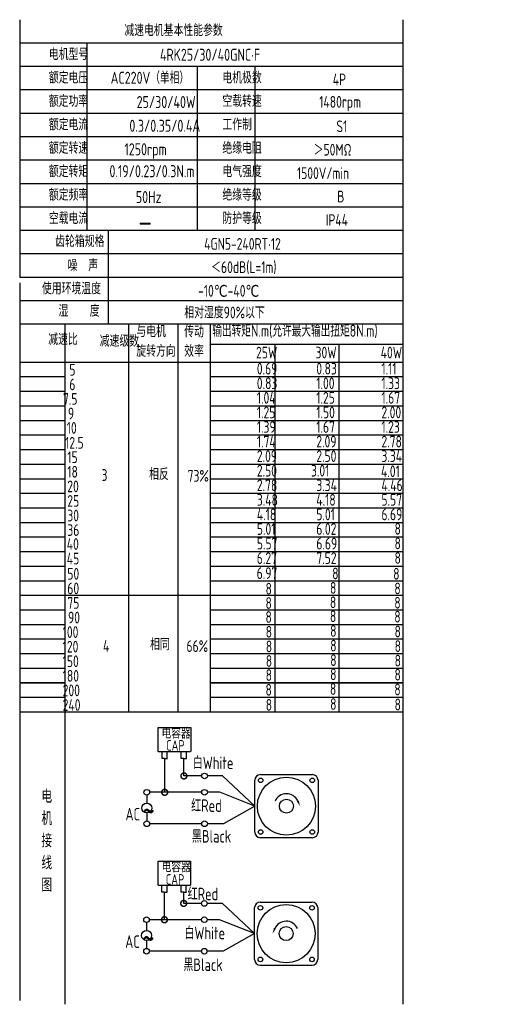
# Model space of a CAD drawing. Header units: inches. Extents: x -753 to 5070, y -3075 to 1581.
# Tile 142 of 178: x 2455 to 2731, y 703 to 1277. Entities that reach past the tile are written whole.
import ezdxf

# ---------------------------------------------------------------- set-up
doc = ezdxf.new("R2010")
doc.units = ezdxf.units.IN
doc.header["$LTSCALE"] = 10
doc.header["$MEASUREMENT"] = 0
for name, color, linetype in [('1轮廓实线层', 7, 'Continuous'), ('2细线层', 4, 'Continuous'), ('6文字层', 3, 'Continuous'), ('7标注层', 4, 'Continuous')]:
    doc.layers.add(name, color=color, linetype=linetype)
doc.styles.add('PC_TEXTSTYLE', font='isocp.shx', dxfattribs={"width": 0.8, "bigfont": 'HZFS.SHX'})

# ---------------------------------------------------------------- blocks, each defined once
blk = doc.blocks.new('_DotSmall')
at = {"color": 0, "linetype": 'ByBlock', "const_width": 0.5}
blk.add_lwpolyline([(-0.0625, 0, 1), (0.0625, 0, 1)], format="xyb", close=True, dxfattribs=at)

msp = doc.modelspace()

# ---------------------------------------------------------------- linework, layer by layer
at = {"layer": '1轮廓实线层'}
for p, q in [((2454.949, 1277), (2454.949, 1126.751)), ((2678.381, 1277), (2678.381, 888.369)), ((2454.949, 1123.536), (2454.949, 849.506)), ((2454.949, 888.369), (2454.949, 705.188)), ((2678.381, 888.369), (2678.381, 703))]:
    msp.add_line(p, q, dxfattribs=at)
at = {"layer": '1轮廓实线层', "color": 4}
for p, q in [((2566.274, 1087.841), (2678.381, 1087.841)), ((2603.644, 1087.841), (2603.644, 873.491)), ((2641.014, 1087.841), (2641.014, 873.491))]:
    msp.add_line(p, q, dxfattribs=at)
at = {"layer": '2细线层'}
for p, q in [((2678.381, 1263.341), (2454.949, 1263.341)), ((2494.087, 1263.341), (2494.087, 1154.069)), ((2678.381, 1249.682), (2454.949, 1249.682)), ((2558.418, 1249.682), (2558.418, 1154.069)), ((2592.109, 1249.682), (2592.109, 1154.069)), ((2678.381, 1236.023), (2454.949, 1236.023)), ((2678.381, 1222.364), (2454.949, 1222.364)), ((2678.381, 1208.705), (2454.949, 1208.705)), ((2678.381, 1195.046), (2454.949, 1195.046)), ((2678.381, 1181.387), (2454.949, 1181.387)), ((2678.381, 1167.728), (2454.949, 1167.728)), ((2678.381, 1154.069), (2454.949, 1154.069)), ((2506.504, 1154.069), (2506.504, 1099.433)), ((2678.381, 1140.41), (2454.949, 1140.41)), ((2678.381, 1126.751), (2454.949, 1126.751)), ((2678.381, 1126.751), (2454.949, 1126.751)), ((2678.381, 1113.092), (2454.949, 1113.092)), ((2678.381, 1113.092), (2454.949, 1113.092)), ((2622.326, 1099.433), (2454.949, 1099.433)), ((2678.381, 1099.433), (2454.949, 1099.433)), ((2481.494, 873.491), (2481.494, 1099.433)), ((2518.587, 873.491), (2518.587, 1099.433)), ((2547.433, 873.491), (2547.433, 1099.433)), ((2566.274, 873.491), (2566.274, 1099.433)), ((2454.949, 1077.397), (2678.381, 1077.397)), ((2454.949, 1068.901), (2481.494, 1068.901)), ((2566.274, 1068.901), (2678.381, 1068.901)), ((2454.949, 1060.405), (2481.494, 1060.405)), ((2566.274, 1060.405), (2678.381, 1060.405)), ((2454.949, 1051.908), (2481.494, 1051.908)), ((2566.274, 1051.908), (2678.381, 1051.908)), ((2454.949, 1043.412), (2481.494, 1043.412)), ((2566.274, 1043.412), (2678.381, 1043.412)), ((2454.949, 1034.916), (2481.494, 1034.916)), ((2566.274, 1034.916), (2678.381, 1034.916)), ((2454.949, 1026.42), (2481.494, 1026.42)), ((2566.274, 1026.42), (2678.381, 1026.42)), ((2454.949, 1017.924), (2481.494, 1017.924)), ((2566.274, 1017.924), (2678.381, 1017.924)), ((2454.949, 1009.428), (2481.494, 1009.428)), ((2566.274, 1009.428), (2678.381, 1009.428)), ((2454.949, 1000.932), (2481.494, 1000.932)), ((2566.274, 1000.932), (2678.381, 1000.932)), ((2454.949, 992.436), (2481.494, 992.436)), ((2566.274, 992.436), (2678.381, 992.436)), ((2454.949, 983.94), (2481.494, 983.94)), ((2566.274, 983.94), (2678.381, 983.94)), ((2454.949, 975.444), (2481.494, 975.444)), ((2566.274, 975.444), (2678.381, 975.444)), ((2454.949, 966.948), (2481.494, 966.948)), ((2566.274, 966.948), (2678.381, 966.948)), ((2454.949, 958.451), (2481.494, 958.451)), ((2566.274, 958.451), (2678.381, 958.451)), ((2454.949, 949.955), (2481.494, 949.955)), ((2566.274, 949.955), (2678.381, 949.955)), ((2454.949, 941.459), (2566.274, 941.459)), ((2566.274, 941.459), (2678.381, 941.459)), ((2454.949, 932.963), (2481.494, 932.963)), ((2566.274, 932.963), (2678.381, 932.963)), ((2454.949, 924.467), (2481.494, 924.467)), ((2566.274, 924.467), (2678.381, 924.467)), ((2454.949, 915.971), (2481.494, 915.971)), ((2566.274, 915.971), (2678.381, 915.971)), ((2454.949, 907.475), (2481.494, 907.475)), ((2566.274, 907.475), (2678.381, 907.475)), ((2454.949, 898.979), (2481.494, 898.979)), ((2566.274, 898.979), (2678.381, 898.979)), ((2481.494, 890.483), (2454.949, 890.483)), ((2454.949, 890.483), (2481.494, 890.483)), ((2678.381, 890.483), (2566.274, 890.483)), ((2566.274, 890.483), (2678.381, 890.483)), ((2454.949, 881.987), (2481.494, 881.987)), ((2566.274, 881.987), (2678.381, 881.987)), ((2454.949, 873.491), (2566.274, 873.491)), ((2454.949, 873.491), (2566.274, 873.491)), ((2481.494, 703), (2481.494, 873.491)), ((2566.274, 873.491), (2678.381, 873.491)), ((2535.725, 850.408), (2535.725, 864.337)), ((2535.725, 864.337), (2554.68, 864.337)), ((2554.68, 864.337), (2554.68, 850.408)), ((2535.725, 850.408), (2554.604, 850.408)), ((2537.947, 846.239), (2537.947, 850.408)), ((2541.009, 846.239), (2541.009, 850.408)), ((2549.172, 846.249), (2549.172, 850.418)), ((2552.234, 846.249), (2552.234, 850.418)), ((2539.522, 846.239), (2537.947, 846.239)), ((2539.478, 846.239), (2541.053, 846.239)), ((2539.522, 826.6), (2539.522, 846.239)), ((2550.747, 846.249), (2549.172, 846.249)), ((2550.703, 846.249), (2552.278, 846.249)), ((2550.747, 836.121), (2550.747, 846.29)), ((2561.112, 836.121), (2550.747, 836.121)), ((2573.283, 836.121), (2564.393, 836.121)), ((2592.103, 818.514), (2573.283, 836.121)), ((2561.12, 826.6), (2539.522, 826.6)), ((2592.103, 818.514), (2573.853, 808.261)), ((2561.112, 808.261), (2530.762, 808.261)), ((2573.853, 808.261), (2564.393, 808.261)), ((2535.615, 772.552), (2535.615, 786.481)), ((2535.615, 786.481), (2554.571, 786.481)), ((2554.571, 786.481), (2554.571, 772.552)), ((2535.615, 772.552), (2554.495, 772.552)), ((2537.838, 768.383), (2537.838, 772.552)), ((2540.899, 768.383), (2540.899, 772.552)), ((2549.063, 768.393), (2549.063, 772.562)), ((2552.124, 768.393), (2552.124, 772.562)), ((2539.413, 768.383), (2537.838, 768.383)), ((2539.368, 752.3), (2539.368, 768.383)), ((2539.368, 768.383), (2540.944, 768.383)), ((2550.638, 768.393), (2549.063, 768.393)), ((2550.593, 768.393), (2552.169, 768.393)), ((2550.593, 761.82), (2550.593, 768.384)), ((2560.959, 761.82), (2550.593, 761.82)), ((2573.129, 761.82), (2564.239, 761.82)), ((2591.949, 744.213), (2573.129, 761.82)), ((2560.966, 752.3), (2539.368, 752.3)), ((2591.949, 744.213), (2573.699, 733.961)), ((2560.959, 733.961), (2530.608, 733.961)), ((2573.699, 733.961), (2564.239, 733.961)), ((2595.222, 725.802), (2625.498, 725.802))]:
    msp.add_line(p, q, dxfattribs=at)
at = {"layer": '2细线层', "color": 4}
for p, q in [((2592.103, 803.376), (2592.103, 833.651)), ((2595.376, 836.924), (2625.652, 836.924)), ((2628.925, 833.651), (2628.925, 803.376)), ((2625.652, 800.103), (2595.376, 800.103)), ((2596.717, 800.103), (2595.376, 800.103)), ((2591.949, 729.075), (2591.949, 759.351)), ((2595.222, 762.624), (2625.498, 762.624)), ((2628.771, 759.351), (2628.771, 729.075))]:
    msp.add_line(p, q, dxfattribs=at)
at = {"layer": '2细线层'}
for points in [[(2617.08, 821.575, 0, 0, 0), (2617.08, 821.575, 1.227, 0, 0), (2618.549, 818.424, 0, 0, 0)], [(2603.794, 747.275, 0, 0, 0), (2603.794, 747.275, 1.227, 0, 0), (2602.325, 744.124, 0, 0, 0)]]:
    msp.add_lwpolyline(points, format="xyseb", dxfattribs=at)
for centre in [(2562.752, 836.121), (2529.05, 826.6), (2562.76, 826.6), (2529.077, 808.261), (2562.752, 808.261), (2562.599, 761.82), (2528.896, 752.3), (2562.606, 752.3), (2528.924, 733.961), (2562.599, 733.961)]:
    msp.add_circle(centre, 1.64, dxfattribs=at)
at = {"layer": '2细线层', "color": 4}
for centre, radius in [((2610.514, 818.514), 16.944), ((2595.47, 833.557), 1.33), ((2625.558, 833.557), 1.33), ((2610.514, 818.514), 4.091), ((2595.47, 803.47), 1.33), ((2625.558, 803.47), 1.33), ((2610.36, 744.213), 16.944), ((2595.317, 759.257), 1.33), ((2625.404, 759.257), 1.33), ((2610.36, 744.213), 4.091), ((2595.317, 729.17), 1.33), ((2625.404, 729.17), 1.33)]:
    msp.add_circle(centre, radius, dxfattribs=at)
for centre, start, end in [((2595.376, 833.651), 90, 180), ((2625.652, 833.651), 0, 90), ((2595.376, 803.376), 180, 270), ((2625.652, 803.376), 270, 0), ((2595.222, 759.351), 90, 180), ((2625.498, 759.351), 0, 90), ((2595.222, 729.075), 180, 270), ((2625.498, 729.075), 270, 0)]:
    msp.add_arc(centre, 3.273, start, end, dxfattribs=at)
at = {"layer": '2细线层'}
for centre in [(2610.514, 818.514), (2610.36, 744.213)]:
    msp.add_arc(centre, 7.245, 25, 156.223514, dxfattribs=at)
at = {"layer": '7标注层'}
for p, q in [((2539.522, 826.6), (2530.69, 826.6)), ((2571.598, 826.6), (2564.4, 826.6)), ((2592.103, 818.514), (2571.598, 826.6)), ((2529.068, 824.96), (2529.071, 820.316)), ((2529.074, 814.545), (2529.077, 809.902)), ((2539.368, 752.3), (2530.537, 752.3)), ((2571.445, 752.3), (2564.247, 752.3)), ((2591.949, 744.213), (2571.445, 752.3)), ((2528.914, 750.66), (2528.917, 746.016)), ((2528.921, 740.245), (2528.924, 735.601))]:
    msp.add_line(p, q, dxfattribs=at)
for centre in [(2529.073, 817.431), (2528.919, 743.13)]:
    msp.add_circle(centre, 2.886, dxfattribs=at)

# ---------------------------------------------------------------- block references
at = {"layer": '2细线层'}
for p, xscale, yscale, zscale, rotation in [((2550.747, 836.121), 6.91248740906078, 6.91248740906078, 6.91248740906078, 0.0552960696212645), ((2539.522, 826.6), 6.91248740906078, 6.91248740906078, 6.91248740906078, 0.0552960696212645), ((2550.593, 761.82), 6.912487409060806, 6.912487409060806, 6.912487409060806, 0.05529606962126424), ((2539.368, 752.3), 6.912487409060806, 6.912487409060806, 6.912487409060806, 0.05529606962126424)]:
    msp.add_blockref('_DotSmall', p, dxfattribs=dict(at, xscale=xscale, yscale=yscale, zscale=zscale, rotation=rotation))

# ---------------------------------------------------------------- texts
at = {"layer": '6文字层', "style": 'PC_TEXTSTYLE'}
for s, insert, char_height, width, attachment_point in [('{\\C3;减速电机基本性能参数}', (2515.985, 1274.242), 6.82948, 79.68493, 1), ('{\\C3;         电机型号 }', (2443.849, 1260.287), 6.82948, 79.68493, 1), ('\\pi8.1671;{\\C3;      4RK25/30/40GNC·F}', (2509.254, 1260.071), 7.04396, 97.70874, 1), ('{\\C3;         额定电压}', (2443.849, 1246.628), 6.82948, 79.68493, 1), ('{\\C3;       AC220V（单相）}', (2485.453, 1246.658), 7.04396, 82.18743, 1), ('{\\C3;         电机极数}', (2545.047, 1246.628), 6.82948, 79.68493, 1), ('{\\C3;         4P}', (2609.411, 1245.579), 6.82948, 79.68493, 1), ('{\\C3;         额定功率}', (2443.849, 1232.969), 6.82948, 79.68493, 1), ('{\\C3;              25/30/40W}', (2478.069, 1232.497), 7.04396, 82.18743, 1), ('{\\C3;         空载转速}', (2545.047, 1232.969), 6.82948, 79.68493, 1), ('{\\C3;          1480rpm}', (2598.394, 1232.513), 6.82948, 79.68493, 1), ('{\\C3;         额定电流}', (2443.849, 1219.31), 6.82948, 79.68493, 1), ('{\\C3;              0.3/0.35/0.4A}', (2473.818, 1218.68), 7.04396, 82.18743, 1), ('{\\C3;         工作制}', (2545.047, 1219.31), 6.82948, 79.68493, 1), ('{\\C3;           S1}', (2605.295, 1218.261), 6.82948, 79.68493, 1), ('{\\C3;         额定转速}', (2443.849, 1205.651), 6.82948, 79.68493, 1), ('{\\C3;         绝缘电阻}', (2545.047, 1205.651), 6.82948, 79.68493, 1), ('{\\C3;       1250rpm}', (2493.501, 1204.972), 7.04396, 82.18743, 1), ('{\\C3;       ＞50MΩ}', (2604.523, 1204.603), 6.82948, 79.68493, 1), ('{\\C3;         额定转矩}', (2443.849, 1191.992), 6.82948, 79.68493, 1), ('{\\C3;       0.19/0.23/0.3N.m}', (2484.754, 1192.197), 7.04396, 82.18743, 1), ('{\\C3;         电气强度}', (2545.047, 1191.992), 6.82948, 79.68493, 1), ('{\\C3;  1500V/min}', (2610.391, 1190.944), 6.82948, 79.68493, 1), ('{\\C3;         额定频率}', (2443.849, 1178.333), 6.82948, 79.68493, 1), ('{\\C3;        50Hz}', (2496.913, 1177.106), 7.04396, 82.18743, 1), ('{\\C3;         绝缘等级}', (2545.047, 1178.333), 6.82948, 79.68493, 1), ('{\\C3;          B}', (2608.896, 1177.285), 6.82948, 79.68493, 1), ('{\\C3;         空载电流}', (2443.849, 1164.674), 6.82948, 79.68493, 1), ('{\\C3;         防护等级}', (2545.047, 1164.674), 6.82948, 79.68493, 1), ('{\\C3;         IP44}', (2605.295, 1163.626), 6.82948, 79.68493, 1), ('{\\C3;        \\H1.6708x;—}', (2499.31, 1164.981), 6.82948, 79.68493, 1), ('{\\C3;              齿轮箱规格}', (2431.94, 1151.259), 6.82948, 79.68493, 1), ('{\\C3;             4GN5-240RT·12}', (2521.921, 1149.723), 6.82948, 96.79625, 1), ('{\\C3;              噪  声}', (2439.225, 1137.176), 6.82948, 79.68493, 1), ('{\\C3;              ＜60dB(L=1m)}', (2522.9, 1136.132), 6.82948, 79.68493, 1), ('{\\C3;       使用环境温度}', (2446.09, 1123.697), 6.82948, 79.68493, 1), ('{\\C3;       -10℃-40℃}', (2537.12, 1122.339), 6.82948, 79.68493, 1), ('{\\C3;           湿    度}', (2443.218, 1110.689), 6.82948, 79.68493, 1), ('{\\C3;      相对湿度90%以下}', (2532.232, 1109.716), 6.82948, 79.68493, 1), ('{\\C3;与电机\\P旋转方向}', (2522.967, 1098.69), 6.8295, 79.68493, 1), ('{\\C3;传动\\P效率}', (2550.92, 1098.619), 6.8295, 79.68493, 1), ('{\\C3;输出转矩N.m(允许最大输出扭矩8N.m)}', (2567.266, 1099.184), 7.04396, 122.53347, 1), ('{\\C3;              减速比}', (2427.877, 1094.128), 6.82948, 79.68493, 1), ('{\\C3;              减速级数}', (2457.901, 1093.138), 6.82948, 79.68493, 1), ('{\\C3;                25W}', (2542.823, 1086.345), 6.82948, 79.68493, 1), ('{\\C3;                30W}', (2577.502, 1086.345), 6.82948, 79.68493, 1), ('{\\C3;                40W}', (2615.478, 1086.345), 6.82948, 79.68493, 1), ('{\\C3;                   5}', (2424.568, 1076.323), 6.82948, 79.68493, 1), ('{\\C3;                0.69}', (2543.268, 1076.964), 6.82948, 79.68493, 1), ('{\\C3;                0.83}', (2577.947, 1076.964), 6.82948, 79.68493, 1), ('{\\C3;                1.11}', (2615.923, 1076.964), 6.82948, 79.68493, 1), ('{\\C3;                   6}', (2424.568, 1067.827), 6.82948, 79.68493, 1), ('{\\C3;                0.83}', (2543.268, 1068.468), 6.82948, 79.68493, 1), ('{\\C3;                1.00}', (2577.947, 1068.468), 6.82948, 79.68493, 1), ('{\\C3;                1.33}', (2615.923, 1068.468), 6.82948, 79.68493, 1), ('{\\C3;                  7.5}', (2423.969, 1059.331), 6.82948, 79.68493, 1), ('{\\C3;                1.04}', (2543.268, 1059.972), 6.82948, 79.68493, 1), ('{\\C3;                1.25}', (2577.947, 1059.972), 6.82948, 79.68493, 1), ('{\\C3;                1.67}', (2615.923, 1059.972), 6.82948, 79.68493, 1), ('{\\C3;                  9}', (2426.846, 1050.835), 6.82948, 79.68493, 1), ('{\\C3;                1.25}', (2543.268, 1051.476), 6.82948, 79.68493, 1), ('{\\C3;                1.50}', (2577.947, 1051.476), 6.82948, 79.68493, 1), ('{\\C3;                2.00}', (2615.923, 1051.476), 6.82948, 79.68493, 1), ('{\\C3;                   10}', (2423.049, 1042.442), 6.82948, 79.68493, 1), ('{\\C3;                1.39}', (2543.268, 1042.98), 6.82948, 79.68493, 1), ('{\\C3;                1.67}', (2577.947, 1042.98), 6.82948, 79.68493, 1), ('{\\C3;                1.23}', (2615.923, 1042.98), 6.82948, 79.68493, 1), ('{\\C3;                   12.5}', (2422.099, 1033.737), 6.82948, 79.68493, 1), ('{\\C3;                1.74}', (2543.268, 1034.484), 6.82948, 79.68493, 1), ('{\\C3;                2.09}', (2577.947, 1034.484), 6.82948, 79.68493, 1), ('{\\C3;                2.78}', (2615.923, 1034.484), 6.82948, 79.68493, 1), ('{\\C3;                   15}', (2423.37, 1025.347), 6.82948, 79.68493, 1), ('{\\C3;                2.09}', (2543.268, 1025.988), 6.82948, 79.68493, 1), ('{\\C3;                2.50}', (2577.947, 1025.988), 6.82948, 79.68493, 1), ('{\\C3;                3.34}', (2615.923, 1025.988), 6.82948, 79.68493, 1), ('{\\C3;                   18}', (2423.37, 1016.851), 6.82948, 79.68493, 1), ('{\\C3;     相反}', (2514.791, 1015.432), 6.82948, 79.68493, 1), ('{\\C3;                2.50}', (2543.268, 1017.492), 6.82948, 79.68493, 1), ('{\\C3;               3.01}', (2577.947, 1017.492), 6.82948, 79.68493, 1), ('{\\C3;               4.01}', (2618.801, 1017.147), 6.82948, 79.68493, 1), ('{\\C3;     3}', (2487.055, 1014.948), 6.82948, 79.68493, 1), ('{\\C3;  73%}', (2546.622, 1014.48), 6.82948, 79.68493, 1), ('{\\C3;                   20}', (2423.37, 1008.355), 6.82948, 79.68493, 1), ('{\\C3;                2.78}', (2543.268, 1008.996), 6.82948, 79.68493, 1), ('{\\C3;                3.34}', (2577.947, 1008.996), 6.82948, 79.68493, 1), ('{\\C3;                4.46}', (2615.923, 1008.996), 6.82948, 79.68493, 1), ('{\\C3;                   25}', (2423.37, 999.859), 6.82948, 79.68493, 1), ('{\\C3;                3.48}', (2543.268, 1000.499), 6.82948, 79.68493, 1), ('{\\C3;                4.18}', (2577.947, 1000.499), 6.82948, 79.68493, 1), ('{\\C3;                5.57}', (2615.923, 1000.499), 6.82948, 79.68493, 1), ('{\\C3;                   30}', (2423.37, 991.363), 6.82948, 79.68493, 1), ('{\\C3;                4.18}', (2543.268, 992.003), 6.82948, 79.68493, 1), ('{\\C3;                5.01}', (2577.947, 992.003), 6.82948, 79.68493, 1), ('{\\C3;                6.69}', (2615.923, 992.003), 6.82948, 79.68493, 1), ('{\\C3;                   36}', (2423.37, 982.866), 6.82948, 79.68493, 1), ('{\\C3;                5.01}', (2543.268, 983.507), 6.82948, 79.68493, 1), ('{\\C3;                6.02}', (2577.947, 983.507), 6.82948, 79.68493, 1), ('{\\C3;                8}', (2623.568, 983.606), 6.82948, 79.68493, 1), ('{\\C3;                   40}', (2423.057, 974.749), 6.82948, 79.68493, 1), ('{\\C3;                5.57}', (2543.268, 975.011), 6.82948, 79.68493, 1), ('{\\C3;                6.69}', (2577.947, 975.011), 6.82948, 79.68493, 1), ('{\\C3;                8}', (2623.568, 975.11), 6.82948, 79.68493, 1), ('{\\C3;                   45}', (2423.057, 966.253), 6.82948, 79.68493, 1), ('{\\C3;                6.27}', (2543.268, 966.515), 6.82948, 79.68493, 1), ('{\\C3;                7.52}', (2577.947, 966.515), 6.82948, 79.68493, 1), ('{\\C3;                8}', (2623.568, 966.614), 6.82948, 79.68493, 1), ('{\\C3;                   50}', (2423.37, 957.378), 6.82948, 79.68493, 1), ('{\\C3;                6.97}', (2543.19, 957.758), 6.82948, 79.68493, 1), ('{\\C3;                  8}', (2580.975, 957.585), 6.82948, 79.68493, 1), ('{\\C3;               8}', (2625.901, 957.387), 6.82948, 79.68493, 1), ('{\\C3;                   60}', (2423.37, 948.882), 6.82948, 79.68493, 1), ('{\\C3;                8}', (2548.341, 948.698), 6.82948, 79.68493, 1), ('{\\C3;                8}', (2585.909, 949.161), 6.82948, 79.68493, 1), ('{\\C3;                8}', (2623.465, 948.884), 6.82948, 79.68493, 1), ('{\\C3;                   75}', (2423.37, 940.386), 6.82948, 79.68493, 1), ('{\\C3;                8}', (2548.305, 940.322), 6.82948, 79.68493, 1), ('{\\C3;                8}', (2585.873, 940.786), 6.82948, 79.68493, 1), ('{\\C3;                8}', (2623.43, 940.508), 6.82948, 79.68493, 1), ('{\\C3;                   90}', (2423.791, 931.89), 6.82948, 79.68493, 1), ('{\\C3;                8}', (2548.298, 932.187), 6.82948, 79.68493, 1), ('{\\C3;                8}', (2585.866, 932.651), 6.82948, 79.68493, 1), ('{\\C3;                8}', (2623.423, 932.374), 6.82948, 79.68493, 1), ('{\\C3;                8}', (2586.02, 924.043), 6.82948, 79.68493, 1), ('{\\C3;                  100}', (2423.791, 923.394), 6.82948, 79.68493, 1), ('{\\C3;                8}', (2548.452, 923.579), 6.82948, 79.68493, 1), ('{\\C3;                8}', (2623.577, 923.766), 6.82948, 79.68493, 1), ('{\\C3;                  120}', (2423.791, 914.898), 6.82948, 79.68493, 1), ('{\\C3;     4}', (2487.907, 915.361), 6.82948, 79.68493, 1), ('{\\C3;     相同}', (2515.364, 916.274), 6.82948, 79.68493, 1), ('{\\C3;   66%}', (2542.845, 915.215), 6.82948, 79.68493, 1), ('{\\C3;                8}', (2548.5, 915.041), 6.82948, 79.68493, 1), ('{\\C3;                8}', (2586.068, 915.505), 6.82948, 79.68493, 1), ('{\\C3;                8}', (2623.624, 915.227), 6.82948, 79.68493, 1), ('{\\C3;                8}', (2586.06, 907.042), 6.82948, 79.68493, 1), ('{\\C3;                  150}', (2423.791, 906.402), 6.82948, 79.68493, 1), ('{\\C3;                8}', (2548.492, 906.578), 6.82948, 79.68493, 1), ('{\\C3;                8}', (2623.617, 906.765), 6.82948, 79.68493, 1), ('{\\C3;                  180}', (2423.791, 897.905), 6.82948, 79.68493, 1), ('{\\C3;                8}', (2548.423, 898.361), 6.82948, 79.68493, 1), ('{\\C3;                8}', (2585.991, 898.825), 6.82948, 79.68493, 1), ('{\\C3;                8}', (2623.548, 898.547), 6.82948, 79.68493, 1), ('{\\C3;                8}', (2548.31, 889.747), 6.82948, 79.68493, 1), ('{\\C3;                8}', (2585.878, 890.211), 6.82948, 79.68493, 1), ('{\\C3;                8}', (2623.434, 889.934), 6.82948, 79.68493, 1), ('{\\C3;                  200}', (2423.791, 889.409), 6.82948, 79.68493, 1), ('{\\C3;                  240}', (2423.791, 880.913), 6.82948, 79.68493, 1), ('{\\C3;                8}', (2548.454, 881), 6.82948, 79.68493, 1), ('{\\C3;                8}', (2586.022, 881.463), 6.82948, 79.68493, 1), ('{\\C3;                8}', (2623.578, 881.186), 6.82948, 79.68493, 1), ('\\pi0.80037;电容器', (2536.878, 864.049), 6.13829, 33.00432, 1), ('\\pi4.169;CAP', (2536.191, 857.006), 6.13829, 18.87916, 1), ('白White', (2555.899, 847.424), 7.2923, 25.12708, 1), ('{\\C3;     电\\P     机\\P     接\\P     线\\P     图}', (2461.882, 828.133), 7.76078, 152.88902, 2), ('\\pi0.16814;红Red', (2554.779, 822.496), 7.29229, 18.6503, 1), ('\\pi0.14995;~', (2526.466, 822.669), 14.74664, 5.01882, 1), ('\\pi2.7676;AC', (2513.866, 817.484), 7.29229, 13.11912, 1), ('黑Black', (2555.378, 804.562), 7.2923, 26.13843, 1), ('\\pi0.80037;电容器', (2536.951, 786.16), 6.13829, 28.40454, 1), ('\\pi4.169;CAP', (2535.98, 778.878), 6.13829, 18.87916, 1), ('\\pi0.16814;红Red', (2552.713, 770.976), 7.29229, 18.6503, 1), ('白White', (2551.025, 748.206), 7.2923, 28.24323, 1), ('\\pi0.14995;~', (2526.313, 748.369), 14.74664, 5.01882, 1), ('\\pi2.7676;AC', (2513.712, 743.183), 7.29229, 13.11912, 1), ('黑Black', (2550.398, 729.704), 7.2923, 27.39052, 1)]:
    msp.add_mtext(s, dxfattribs=dict(at, insert=insert, char_height=char_height, width=width, attachment_point=attachment_point))

doc.saveas('drawing.dxf')
